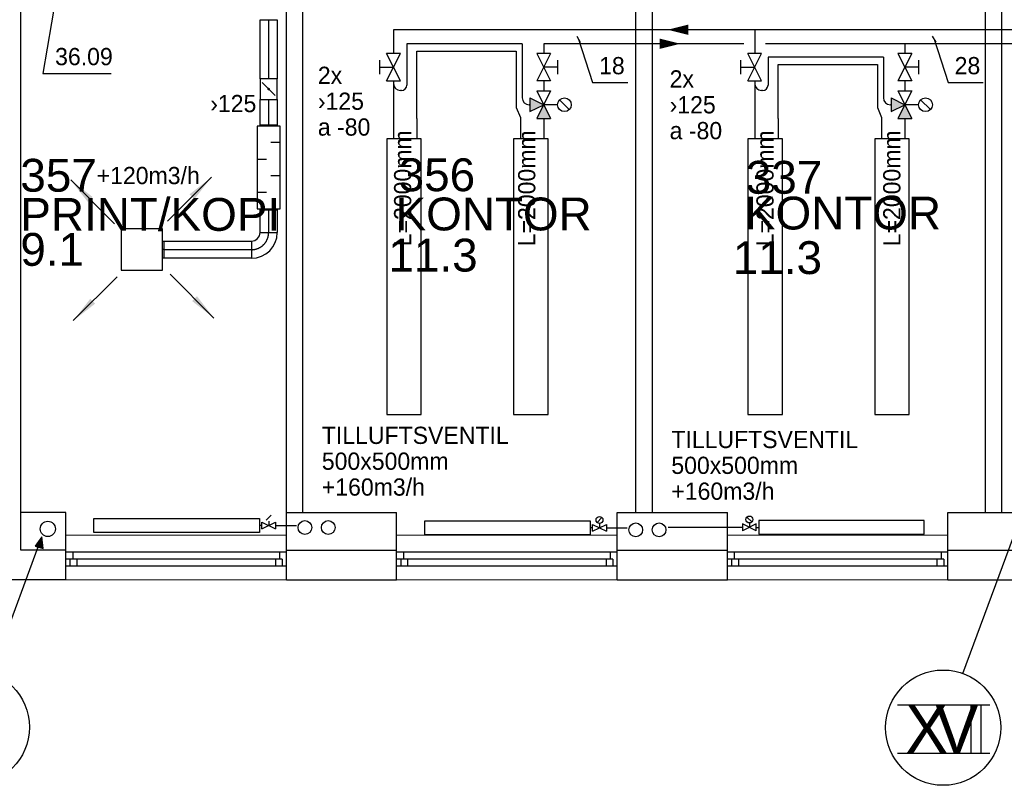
# Model space of a CAD drawing. Header units: millimetres. Extents: x 0 to 83130, y 0 to 57204.
# Tile 2 of 67: x 12447 to 19591, y 4804 to 10357. Entities that reach past the tile are written whole.
import ezdxf

# ---------------------------------------------------------------- set-up
doc = ezdxf.new("R2010")
doc.units = ezdxf.units.MM
doc.header["$LTSCALE"] = 100
doc.header["$MEASUREMENT"] = 0
doc.header["$PDMODE"] = 1
for name, pattern in [('2V-CENT', [23, 20, -1.5, 0, -1.5]), ('V-KU', [2, 1, 1]), ('V-V', [2, 1, 1])]:
    doc.linetypes.add(name, pattern=pattern)
doc.layers.get('0').update_dxf_attribs({"linetype": 'CONTINUOUS'})
for name, color, linetype in [('20603A200D001$0$832 Rominfo', 7, 'CONTINUOUS'), ('20603A200D001$0$A12-HEL1', 251, 'CONTINUOUS'), ('20603A200D001$0$A12-HEL3', 251, 'CONTINUOUS'), ('20603A200D001$0$A12-HEL4', 251, 'CONTINUOUS'), ('20603A200D001$0$A23-HEL1', 251, 'CONTINUOUS'), ('20603A200D001$0$A24-HEL2', 251, 'CONTINUOUS'), ('V060-', 3, 'CONTINUOUS'), ('V061-', 1, 'CONTINUOUS'), ('V070-', 3, 'CONTINUOUS'), ('V071-', 1, 'CONTINUOUS'), ('V090-', 2, 'CONTINUOUS'), ('V091', 1, 'CONTINUOUS'), ('V100-', 6, 'CONTINUOUS'), ('V110', 1, 'CONTINUOUS'), ('V110-', 6, 'CONTINUOUS'), ('V111', 1, 'CONTINUOUS'), ('V111-', 1, 'CONTINUOUS'), ('xref', 7, 'CONTINUOUS')]:
    doc.layers.add(name, color=color, linetype=linetype)
doc.styles.add('20603A200D001$0$Arial', font='arial.ttf', dxfattribs={"height": 238.125})
doc.styles.add('FISO', font='fiso')
doc.styles.add('ISO', font='ISO')
doc.styles.add('SIMPLEX', font='SIMPLEX')

# ---------------------------------------------------------------- blocks, each defined once
blk = doc.blocks.new('VUN')
at = {"color": 0}
blk.add_circle((0, 0), 0.5, dxfattribs=at)
blk = doc.blocks.new('TAK_P', base_point=(16247.5, 22586.5))
for p, q in [((16248, 22587), (16247, 22587)), ((16247, 22587), (16247, 22586)), ((16248, 22586), (16248, 22587)), ((16247, 22586), (16248, 22586))]:
    blk.add_line(p, q)
blk = doc.blocks.new('C3A', base_point=(16246, 22590.5))
at = {"color": 0, "linetype": 'ByBlock'}
blk.add_line((16247, 22590.5), (16246, 22590.5), dxfattribs=at)
blk = doc.blocks.new('K3A', base_point=(16246, 22590.5))
at = {"color": 0, "linetype": 'ByBlock'}
for p, q in [((16246, 22591), (16247, 22591)), ((16247, 22591), (16247, 22590)), ((16247, 22590), (16246, 22590))]:
    blk.add_line(p, q, dxfattribs=at)
blk = doc.blocks.new('33A', base_point=(16246, 22590.5))
blk.add_point((16247, 22590.5))
at = {"color": 0, "linetype": 'ByBlock'}
blk.add_blockref('K3A', (16246, 22590.5), dxfattribs=at)
at = {"color": 1, "linetype": '2V-CENT'}
blk.add_blockref('C3A', (16246, 22590.5), dxfattribs=at)
at = {"style": 'SIMPLEX', "flags": 3}
blk.add_attdef('0', (16246, 22590.5), '', height=1, dxfattribs=at)
blk = doc.blocks.new('CBOJ90_PB', base_point=(86107, 31352))
at = {"color": 0, "linetype": 'ByBlock'}
blk.add_arc((86106, 31353), 1, 270, 360, dxfattribs=at)
blk = doc.blocks.new('KBOJ90_PB', base_point=(86107, 31352))
at = {"color": 0, "linetype": 'ByBlock'}
for p, q in [((86106.5, 31353), (86107.5, 31353)), ((86106, 31352.5), (86106, 31351.5))]:
    blk.add_line(p, q, dxfattribs=at)
for radius in [1.5, 0.5]:
    blk.add_arc((86106, 31353), radius, 270, 360, dxfattribs=at)
blk = doc.blocks.new('3BOJ90_PB', base_point=(86107, 31352))
for p in [(86107, 31353), (86106, 31352)]:
    blk.add_point(p)
at = {"color": 1, "linetype": '2V-CENT'}
blk.add_blockref('CBOJ90_PB', (86107, 31352), dxfattribs=at)
at = {"color": 0, "linetype": 'ByBlock'}
blk.add_blockref('KBOJ90_PB', (86107, 31352), dxfattribs=at)
at = {"style": 'ISO', "flags": 3}
blk.add_attdef('0', (86107, 31352), '', height=1, dxfattribs=at)
blk = doc.blocks.new('V420', base_point=(455, 404.5))
blk.add_line((455, 404.5), (464, 404.5))
blk.add_solid([(455, 404.5), (459, 405), (459, 404)])
blk = doc.blocks.new('V421', base_point=(455.5, 404.5))
at = {"rotation": 180}
blk.add_blockref('V420', (464.5, 404.5), dxfattribs=at)
blk = doc.blocks.new('LD_P')
for p, q in [((-0.5, 0.5), (-0.5, -0.5)), ((0.5, 0.5), (-0.5, 0.5)), ((0.5, -0.5), (0.5, 0.5)), ((-0.5, -0.5), (0.5, -0.5))]:
    blk.add_line(p, q)
at = {"color": 1}
for p, q in [((-0.3, 0.5), (-0.3, 0.1)), ((0.1, 0.5), (0.1, 0.1)), ((-0.1, -0.5), (-0.1, -0.1)), ((0.3, -0.5), (0.3, -0.1))]:
    blk.add_line(p, q, dxfattribs=at)
blk = doc.blocks.new('KSP_P', base_point=(16239.5, 22597.5))
at = {"color": 0, "linetype": 'ByBlock'}
for p, q in [((16240, 22598), (16239, 22598)), ((16239, 22598), (16239, 22597)), ((16240, 22597), (16240, 22598)), ((16239, 22597), (16240, 22597))]:
    blk.add_line(p, q, dxfattribs=at)
blk = doc.blocks.new('2SP_P', base_point=(16239.5, 22597.5))
for p in [(16239, 22597.5), (16240, 22597.5)]:
    blk.add_point(p)
at = {"color": 0, "linetype": 'ByBlock'}
blk.add_blockref('KSP_P', (16239.5, 22597.5), dxfattribs=at)
at = {"style": 'SIMPLEX', "flags": 3}
blk.add_attdef('0', (16239.5, 22597.5), '', height=1, dxfattribs=at)
blk = doc.blocks.new('SPJALL', base_point=(16229, 22594))
at = {"color": 1}
blk.add_line((16228.625, 22593.625), (16229.375, 22594.375), dxfattribs=at)
at = {"color": 1, "const_width": 0.075}
blk.add_lwpolyline([(16229, 22594.0375, -1), (16229, 22593.9625, -1), (16229, 22594.0375, -1)], format="xyb", dxfattribs=at)
blk = doc.blocks.new('20603A200D001')
at = {"layer": '20603A200D001$0$A12-HEL1', "color": 7, "linetype": 'Continuous', "lineweight": 0}
for points in [[(28251, 4288.5), (29851, 4288.5)], [(30651, 4288.5), (32251, 4288.5)], [(33051, 4288.5), (34651, 4288.5)], [(29851, 3963.5), (28251, 3963.5)], [(32251, 3963.5), (30651, 3963.5)], [(34651, 3963.5), (33051, 3963.5)]]:
    blk.add_lwpolyline(points, dxfattribs=at)
at = {"layer": '20603A200D001$0$A12-HEL3', "color": 7}
for points in [[(28251, 4453.5), (27925.5, 4453.5)], [(28251, 4178.5), (28251, 4453.5)], [(29851, 4453.5), (30651, 4453.5)], [(29851, 4178.5), (29851, 4453.5)], [(30651, 4178.5), (30651, 4453.5)], [(32251, 4453.5), (33051, 4453.5)], [(32251, 4178.5), (32251, 4453.5)], [(33051, 4178.5), (33051, 4453.5)], [(34651, 4453.5), (35451, 4453.5)], [(34651, 4178.5), (34651, 4453.5)]]:
    blk.add_lwpolyline(points, dxfattribs=at)
at = {"layer": '20603A200D001$0$A12-HEL4', "color": 7}
for points in [[(27925.5, 4178.5), (27925.5, 9418.5)], [(28251, 4178.5), (27925.5, 4178.5)], [(28251, 3963.5), (28251, 4178.5)], [(29851, 4178.5), (30651, 4178.5)], [(29851, 3963.5), (29851, 4178.5)], [(30651, 3963.5), (30651, 4178.5)], [(32251, 4178.5), (33051, 4178.5)], [(32251, 3963.5), (32251, 4178.5)], [(33051, 3963.5), (33051, 4178.5)], [(34651, 4178.5), (35451, 4178.5)], [(34651, 3963.5), (34651, 4178.5)], [(28251, 3963.5), (27450.5, 3963.5)], [(29851, 3963.5), (30651, 3963.5)], [(32251, 3963.5), (33051, 3963.5)], [(34651, 3963.5), (35451, 3963.5)]]:
    blk.add_lwpolyline(points, dxfattribs=at)
at = {"layer": '20603A200D001$0$A23-HEL1', "color": 7}
for points in [[(29851, 4163.5), (28251, 4163.5)], [(28301, 4163.5), (28301, 4113.5)], [(29801, 4163.5), (29801, 4113.5)], [(32251, 4163.5), (30651, 4163.5)], [(30701, 4163.5), (30701, 4113.5)], [(32201, 4163.5), (32201, 4113.5)], [(34651, 4163.5), (33051, 4163.5)], [(33101, 4163.5), (33101, 4113.5)], [(34601, 4163.5), (34601, 4113.5)], [(29821, 4113.5), (28251, 4113.5)], [(28281, 4113.5), (28281, 4063.5)], [(28331, 4113.5), (28331, 4063.5)], [(29771, 4113.5), (29771, 4063.5)], [(29821, 4113.5), (29821, 4063.5)], [(32221, 4113.5), (30651, 4113.5)], [(30681, 4113.5), (30681, 4063.5)], [(30731, 4113.5), (30731, 4063.5)], [(32171, 4113.5), (32171, 4063.5)], [(32221, 4113.5), (32221, 4063.5)], [(34621, 4113.5), (33051, 4113.5)], [(33081, 4113.5), (33081, 4063.5)], [(33131, 4113.5), (33131, 4063.5)], [(34570.9, 4113.5), (34570.9, 4063.5)], [(34621, 4113.5), (34621, 4063.5)], [(29851, 4063.5), (28251, 4063.5)], [(32251, 4063.5), (30651, 4063.5)], [(34651, 4063.5), (33051, 4063.5)]]:
    blk.add_lwpolyline(points, dxfattribs=at)
at = {"layer": '20603A200D001$0$A24-HEL2', "color": 7}
for points in [[(29971, 4453.5), (29971, 9152.7)], [(29851, 4453.5), (29851, 9032.7)], [(32387, 4453.5), (32387, 9032.7)], [(32507, 4453.5), (32507, 9032.7)], [(34923, 4453.5), (34923, 9032.7)], [(35042.9, 4453.5), (35042.9, 9032.7)]]:
    blk.add_lwpolyline(points, dxfattribs=at)
at = {"layer": '20603A200D001$0$832 Rominfo', "style": '20603A200D001$0$Arial'}
for s, p in [('357', (27920.8, 6779.2)), ('356', (30665.8, 6782.7)), ('337', (33184.6, 6764.4)), ('PRINT/KOPI', (27920.8, 6495.4)), ('KONTOR', (30643.5, 6498.4)), ('KONTOR', (33178.3, 6505.1)), ('9.1', (27920.8, 6241.6)), ('11.3', (30591.5, 6200)), ('11.3', (33090.3, 6181.8))]:
    blk.add_text(s, height=238.12, dxfattribs=at).set_placement(p)

msp = doc.modelspace()

# ---------------------------------------------------------------- linework, layer by layer
at = {"layer": 'V060-'}
msp.add_line((14190.61, 10357.22), (14315.61, 10357.22), dxfattribs=at)
at = {"layer": 'V060-', "linetype": 'Continuous'}
for p, q in [((14190.61, 9929.13), (14190.61, 10357.22)), ((14315.61, 10357.22), (14315.61, 9929.13)), ((14190.61, 9595.54), (14190.61, 9779.13)), ((14315.61, 9779.13), (14315.61, 9595.54)), ((14190.61, 8814), (14190.61, 8975.54)), ((14315.61, 8975.54), (14315.61, 8814)), ((13492, 8751.5), (14128.11, 8751.5)), ((14128.11, 8626.5), (13492, 8626.5))]:
    msp.add_line(p, q, dxfattribs=at)
at = {"layer": 'V060-', "color": 1, "linetype": '2V-CENT'}
for p, q in [((14253.11, 10357.22), (14253.11, 9929.13)), ((14253.11, 9779.13), (14253.11, 9595.54)), ((14253.11, 8975.54), (14253.11, 8814)), ((14128.11, 8689), (13492, 8689))]:
    msp.add_line(p, q, dxfattribs=at)
at = {"layer": 'V061-'}
for p, q in [((12783.13, 10960.96), (12615.2, 9967.36)), ((12615.2, 9967.36), (13111.43, 9967.36))]:
    msp.add_line(p, q, dxfattribs=at)
at = {"layer": 'V091'}
for p, q in [((12241.55, 5614.91), (12607.71, 6606.72)), ((12607.71, 6606.72), (12558.78, 6538.19)), ((12617.5, 6521.87), (12607.71, 6606.72)), ((19290.61, 5614.91), (19656.78, 6606.72)), ((12558.78, 6538.19), (12617.5, 6521.87))]:
    msp.add_line(p, q, dxfattribs=at)
at = {"layer": 'V091', "color": 3}
for p, q in [((18816.42, 5386.91), (19485.09, 5386.91)), ((19347.39, 5386.91), (19347.39, 5036.47)), ((19421, 5386.91), (19421, 5036.47)), ((18816.42, 5036.47), (19485.09, 5036.47))]:
    msp.add_line(p, q, dxfattribs=at)
at = {"layer": 'V091', "color": 1}
for centre in [(12099.05, 5225.76), (19146.87, 5222.39)]:
    msp.add_circle(centre, 418.02, dxfattribs=at)
at = {"layer": 'V091'}
msp.add_solid([(12558.78, 6538.19), (12617.5, 6521.87), (12607.71, 6606.72)], dxfattribs=at)
at = {"layer": 'V100-', "color": 1}
for p, q in [((14235.84, 6728.08), (14271.19, 6763.44)), ((14253.52, 6720.76), (14253.52, 6688.9)), ((16635.84, 6711.18), (16671.19, 6746.53)), ((17758.65, 6714.5), (17723.3, 6749.86)), ((14203.52, 6663.9), (14303.52, 6713.9)), ((14203.52, 6713.9), (14303.52, 6663.9)), ((14203.52, 6663.9), (14203.52, 6713.9)), ((14303.52, 6713.9), (14303.52, 6663.9)), ((16603.52, 6647), (16703.52, 6697)), ((16603.52, 6697), (16703.52, 6647)), ((16603.52, 6647), (16603.52, 6697)), ((16653.52, 6703.86), (16653.52, 6672)), ((16703.52, 6697), (16703.52, 6647)), ((17690.97, 6700.32), (17690.97, 6650.32)), ((17790.97, 6700.32), (17690.97, 6650.32)), ((17790.97, 6650.32), (17690.97, 6700.32)), ((17740.97, 6707.18), (17740.97, 6675.32)), ((17790.97, 6650.32), (17790.97, 6700.32))]:
    msp.add_line(p, q, dxfattribs=at)
at = {"layer": 'V100-', "linetype": 'V-V'}
for p, q in [((14203.52, 6688.9), (14185.75, 6688.9)), ((14303.52, 6688.9), (14454.58, 6688.9)), ((16603.52, 6672), (16585.75, 6672)), ((16703.52, 6672), (16854.58, 6672)), ((17690.97, 6675.32), (17150.74, 6675.32)), ((17790.97, 6675.32), (17808.74, 6675.32))]:
    msp.add_line(p, q, dxfattribs=at)
at = {"layer": 'V100-', "color": 1}
for points in [[(14185.75, 6738.9), (14185.75, 6638.9), (12985.75, 6638.9), (12985.75, 6738.9)], [(16585.75, 6722), (16585.75, 6622), (15385.75, 6622), (15385.75, 6722)], [(17808.74, 6725.32), (17808.74, 6625.32), (19008.74, 6625.32), (19008.74, 6725.32)]]:
    msp.add_lwpolyline(points, close=True, dxfattribs=at)
for centre in [(16653.52, 6728.86), (17740.97, 6732.18)]:
    msp.add_circle(centre, 25, dxfattribs=at)
at = {"layer": 'V110', "color": 1}
for p, q in [((15209.26, 10113.15), (15109.26, 10113.15)), ((15209.26, 9913.15), (15109.26, 10113.15)), ((15109.26, 9913.15), (15209.26, 10113.15)), ((16298.71, 10113.15), (16198.71, 10113.15)), ((16198.71, 10113.15), (16298.71, 9913.15)), ((16298.71, 10113.15), (16198.71, 9913.15)), ((17829.69, 10113.15), (17729.69, 10113.15)), ((17829.69, 9913.15), (17729.69, 10113.15)), ((17729.69, 9913.15), (17829.69, 10113.15)), ((18919.14, 10113.15), (18819.14, 10113.15)), ((18819.14, 10113.15), (18919.14, 9913.15)), ((18919.14, 10113.15), (18819.14, 9913.15)), ((15059.26, 9963.15), (15059.26, 10063.15)), ((15059.26, 10013.15), (15159.26, 10013.15)), ((16348.71, 10013.15), (16248.71, 10013.15)), ((16348.71, 10063.15), (16348.71, 9963.15)), ((17679.69, 9963.15), (17679.69, 10063.15)), ((17679.69, 10013.15), (17779.69, 10013.15)), ((18969.14, 10013.15), (18869.14, 10013.15)), ((18969.14, 10063.15), (18969.14, 9963.15)), ((15109.26, 9913.15), (15209.26, 9913.15)), ((16298.71, 9913.15), (16198.71, 9913.15)), ((17729.69, 9913.15), (17829.69, 9913.15)), ((18919.14, 9913.15), (18819.14, 9913.15)), ((16148.71, 9790.27), (16148.71, 9690.27)), ((16148.71, 9790.27), (16248.71, 9740.27)), ((16198.71, 9840.27), (16298.71, 9640.27)), ((16298.71, 9840.27), (16198.71, 9640.27)), ((16198.71, 9840.27), (16298.71, 9840.27)), ((18769.14, 9790.27), (18769.14, 9690.27)), ((18769.14, 9790.27), (18869.14, 9740.27)), ((18819.14, 9840.27), (18919.14, 9840.27)), ((18819.14, 9840.27), (18919.14, 9640.27)), ((18919.14, 9840.27), (18819.14, 9640.27)), ((16148.71, 9690.27), (16248.71, 9740.27)), ((16348.71, 9740.27), (16248.71, 9740.27)), ((16363.36, 9775.63), (16434.07, 9704.92)), ((18769.14, 9690.27), (18869.14, 9740.27)), ((18969.14, 9740.27), (18869.14, 9740.27)), ((18983.79, 9775.63), (19054.5, 9704.92)), ((16198.71, 9640.27), (16298.71, 9640.27)), ((18819.14, 9640.27), (18919.14, 9640.27))]:
    msp.add_line(p, q, dxfattribs=at)
at = {"layer": 'V110'}
for points in [[(15110.5, 9493.7), (15110.5, 7493.7), (15360.5, 7493.7), (15360.5, 9493.7)], [(16030.65, 9493.7), (16030.65, 7493.7), (16280.65, 7493.7), (16280.65, 9493.7)], [(17730.92, 9493.7), (17730.92, 7493.7), (17980.92, 7493.7), (17980.92, 9493.7)], [(18651.07, 9493.7), (18651.07, 7493.7), (18901.07, 7493.7), (18901.07, 9493.7)]]:
    msp.add_lwpolyline(points, close=True, dxfattribs=at)
at = {"layer": 'V110', "color": 1}
for centre in [(16398.71, 9740.27), (19019.14, 9740.27)]:
    msp.add_circle(centre, 50, dxfattribs=at)
at = {"layer": 'V110'}
for points in [[(16148.71, 9790.27), (16148.71, 9690.27), (16248.71, 9740.27)], [(18769.14, 9790.27), (18769.14, 9690.27), (18869.14, 9740.27)], [(16198.71, 9640.27), (16298.71, 9640.27), (16248.71, 9740.27)], [(18819.14, 9640.27), (18919.14, 9640.27), (18869.14, 9740.27)]]:
    msp.add_solid(points, dxfattribs=at)
at = {"layer": 'V110-', "linetype": 'V-V'}
for p, q in [((27254.93, 10284.3), (15159.26, 10284.3)), ((16093.37, 10183.13), (15256, 10183.13)), ((17701.14, 10182.96), (16248.71, 10182.96)), ((20226.4, 10182.96), (17859.14, 10182.96)), ((18713.79, 10086.09), (17876.43, 10086.09)), ((15216, 9843.48), (15209.26, 9843.48)), ((17836.43, 9843.48), (17829.69, 9843.48)), ((16148.71, 9740.27), (16143.37, 9740.27)), ((18769.14, 9740.27), (18763.79, 9740.27))]:
    msp.add_line(p, q, dxfattribs=at)
at = {"layer": 'V110-', "linetype": 'V-KU'}
for p, q in [((15159.26, 10284.3), (15159.26, 10113.15)), ((17779.69, 10284.3), (17779.69, 10113.15)), ((15256, 10183.13), (15256, 9883.48)), ((16093.37, 10183.13), (16093.37, 9790.27)), ((16248.71, 10182.96), (16248.71, 10113.15)), ((18869.14, 10182.96), (18869.14, 10113.15)), ((15328.56, 10130.11), (16049.39, 10130.11)), ((15328.56, 9640.27), (15328.56, 10130.11)), ((16049.39, 10130.11), (16049.39, 9720.66)), ((17876.43, 10086.09), (17876.43, 9883.48)), ((18713.79, 10086.09), (18713.79, 9790.27)), ((17948.99, 9640.27), (17948.99, 10033.07)), ((17948.99, 10033.07), (18669.81, 10033.07)), ((18669.81, 10033.07), (18669.81, 9720.66)), ((15159.26, 9913.15), (15159.26, 9493.7)), ((16248.71, 9913.15), (16248.71, 9840.27)), ((17779.69, 9913.15), (17779.69, 9493.7)), ((18869.14, 9913.15), (18869.14, 9840.27)), ((16049.39, 9720.66), (16079.41, 9648.16)), ((18669.81, 9720.66), (18699.84, 9648.16)), ((16079.41, 9648.16), (16079.41, 9493.7)), ((18699.84, 9648.16), (18699.84, 9493.7)), ((15328.56, 9640.27), (15328.56, 9493.7)), ((16248.71, 9640.27), (16248.71, 9493.7)), ((17948.99, 9640.27), (17948.99, 9493.7)), ((18869.14, 9640.27), (18869.14, 9493.7))]:
    msp.add_line(p, q, dxfattribs=at)
at = {"layer": 'V110-'}
for points in [[(17147.41, 10284.3, 0, 75, 0), (17297.41, 10284.3, 75, 75, 0)], [(17240.01, 10182.96, 0, 75, 0), (17090.01, 10182.96, 75, 75, 0)]]:
    msp.add_lwpolyline(points, format="xyseb", dxfattribs=at)
at = {"layer": 'V110-', "linetype": 'V-V'}
for centre in [(15209.26, 9893.48), (17829.69, 9893.48), (16143.37, 9790.27), (18763.79, 9790.27)]:
    msp.add_arc(centre, 50, 180, 270, dxfattribs=at)
at = {"layer": 'V110-'}
for centre in [(15216, 9883.48), (17836.43, 9883.48)]:
    msp.add_arc(centre, 40, 270, 360, dxfattribs=at)
at = {"layer": 'V111-'}
for p, q in [((16488.79, 10237.26), (16513.79, 10193.96)), ((19068.5, 10237.26), (19093.5, 10193.96)), ((16501.29, 10215.61), (16603.43, 9901.37)), ((19081, 10215.61), (19183.14, 9901.37)), ((16603.43, 9901.37), (16858.12, 9901.37)), ((19183.14, 9901.37), (19437.83, 9901.37))]:
    msp.add_line(p, q, dxfattribs=at)

# ---------------------------------------------------------------- block references
at = {"layer": 'V060-', "linetype": 'Continuous', "yscale": 125.000000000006}
for name, p, xscale, zscale, rotation in [('2SP_P', (14253.11, 9854.13), 150, 150, 270), ('33A', (14253.11, 9585.54), 10, 10, 90), ('33A', (14253.11, 8985.54), 10, 10, 270)]:
    msp.add_blockref(name, p, dxfattribs=dict(at, xscale=xscale, zscale=zscale, rotation=rotation))
at = {"layer": 'V060-', "rotation": 270}
for name, p, xscale, yscale, zscale in [('SPJALL', (14253.11, 9854.13), 125.000000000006, 125.000000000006, 125.000000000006), ('LD_P', (14253.11, 9285.54), 600, 165, 600)]:
    msp.add_blockref(name, p, dxfattribs=dict(at, xscale=xscale, yscale=yscale, zscale=zscale))
at = {"layer": 'V060-', "linetype": 'Continuous', "xscale": 125.0000000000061, "yscale": 125.0000000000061, "zscale": 125.0000000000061}
msp.add_blockref('3BOJ90_PB', (14253.11, 8689), dxfattribs=at)
at = {"layer": 'V070-', "xscale": 50, "yscale": 50, "zscale": 50}
for p, rotation in [((13519.1, 8895.76), 45), ((13134.83, 8876.89), 135), ((13153.7, 8492.62), 225), ((13537.97, 8511.49), 315)]:
    msp.add_blockref('V421', p, dxfattribs=dict(at, rotation=rotation))
at = {"layer": 'V070-', "xscale": 300, "yscale": 300, "zscale": 300}
msp.add_blockref('TAK_P', (13332.79, 8689.52), dxfattribs=at)
at = {"layer": 'V070-', "linetype": 'Continuous', "xscale": 10, "yscale": 125, "zscale": 10}
msp.add_blockref('33A', (13482.79, 8689.52), dxfattribs=at)
at = {"layer": 'V090-', "color": 1, "xscale": 110, "yscale": 110, "zscale": 110, "rotation": 270}
msp.add_blockref('VUN', (12650.71, 6663.94), dxfattribs=at)
at = {"layer": 'V100-', "color": 1, "xscale": 100, "yscale": 100, "zscale": 100, "rotation": 270}
for p in [(14516.11, 6673.86), (14685.41, 6673.86), (16916.11, 6656.95), (17085.41, 6656.95)]:
    msp.add_blockref('VUN', p, dxfattribs=at)
at = {"layer": 'xref'}
msp.add_blockref('20603A200D001', (-15469.5, 2330.58), dxfattribs=at)

# ---------------------------------------------------------------- texts
at = {"layer": 'V061-', "color": 1, "style": 'FISO'}
for s, p in [('36.09', (12703.65, 10027.36)), ('›125', (13829.16, 9686.65))]:
    msp.add_text(s, height=125, dxfattribs=at).set_placement(p)
at = {"layer": 'V071-', "color": 1, "style": 'FISO'}
for s, p in [('2x', (14610.01, 9891.32)), ('2x', (17162.42, 9865.24)), ('›125', (14610.01, 9703.82)), ('›125', (17162.42, 9677.74)), ('a -80', (14610.01, 9516.32)), ('a -80', (17162.42, 9490.24)), ('+120m3/h', (13005.09, 9164.53)), ('TILLUFTSVENTIL', (14638.78, 7280.2)), ('TILLUFTSVENTIL', (17174.78, 7250.21)), ('500x500mm', (14638.78, 7092.7)), ('500x500mm', (17174.78, 7062.71)), ('+160m3/h', (14638.78, 6905.2)), ('+160m3/h', (17174.78, 6875.21))]:
    msp.add_text(s, height=125, dxfattribs=at).set_placement(p)
at = {"layer": 'V091', "color": 3, "style": 'FISO'}
for s, p in [('X', (18871.78, 5036.93)), ('V', (19090.32, 5036.93))]:
    msp.add_text(s, height=350, dxfattribs=at).set_placement(p)
at = {"layer": 'V111', "color": 1, "style": 'FISO'}
for p in [(15287.72, 8713.77), (16187.87, 8713.77), (17916.8, 8713.77), (18836.95, 8713.77)]:
    msp.add_text('L=2000mm', height=125, rotation=90, dxfattribs=at).set_placement(p)
at = {"layer": 'V111-', "color": 1, "style": 'FISO'}
for s, p in [('18', (16650.67, 9961.37)), ('28', (19230.38, 9961.37))]:
    msp.add_text(s, height=125, dxfattribs=at).set_placement(p)

doc.saveas('drawing.dxf')
